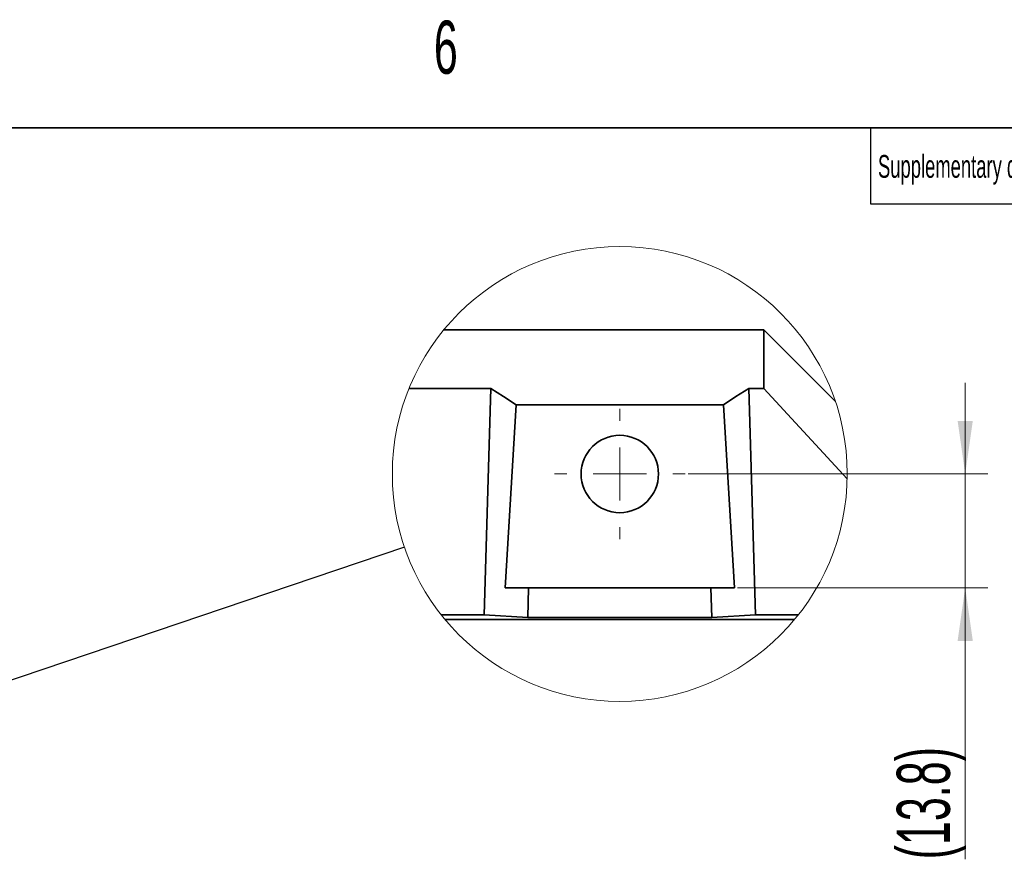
# Model space of a CAD drawing. Header units: millimetres. Extents: x 0 to 12429, y 0 to 8400.
# Tile 117 of 133: x 7639 to 8937, y 7236 to 8343. Entities that reach past the tile are written whole.
import ezdxf

# ---------------------------------------------------------------- set-up
doc = ezdxf.new("R2010")
doc.units = ezdxf.units.MM
doc.header["$LTSCALE"] = 20
doc.styles.add('SLDTEXTSTYLE0', font='TXT', dxfattribs={"width": 0.605})
doc.dimstyles.new('SLDDIMSTYLE13', dxfattribs={"dimtxt": 70, "dimasz": 70, "dimexe": 0, "dimexo": 0.0625, "dimgap": 17.5, "dimtad": 1, "dimdec": 1, "dimlfac": 0.1, "dimrnd": 1e-09, "dimzin": 12, "dimdsep": 46, "dimtxsty": 'SLDTEXTSTYLE0', "dimsah": 1, "dimcen": 0.09, "dimadec": 0, "dimazin": 3, "dimtfac": 1, "dimtmove": 0, "dimatfit": 0, "dimfxl": 1, "dimfrac": 2, "dimtolj": 1, "dimtzin": 12, "dimarcsym": 0})
doc.dimstyles.new('SLDDIMSTYLE6', dxfattribs={"dimtxt": 0.18, "dimasz": 70, "dimexe": 0, "dimexo": 0.0625, "dimgap": 0, "dimtad": 0, "dimtih": 1, "dimtoh": 1, "dimdec": 0, "dimrnd": 1e-09, "dimzin": 0, "dimdsep": 46, "dimtxsty": 'Standard', "dimblk1": 'NONE', "dimblk2": 'NONE', "dimsah": 1, "dimcen": 0.09, "dimadec": 0, "dimazin": 0, "dimtfac": 70, "dimtdec": 0, "dimtofl": 0, "dimtmove": 0, "dimatfit": 3, "dimldrblk": 'NONE', "dimfxl": 1, "dimfrac": 2, "dimtolj": 1, "dimtzin": 0, "dimarcsym": 0})

# ---------------------------------------------------------------- blocks, each defined once
blk = doc.blocks.new('_None')
blk = doc.blocks.new('_D_88')
at = {"color": 7, "linetype": 'Continuous', "lineweight": 0}
for p, q in [((8885, 7743.7), (8885, 7863.7)), ((8519.7, 7743.7), (8915, 7743.7)), ((8885, 7743.7), (8885, 7593.7)), ((8584.8, 7593.7), (8915, 7593.7)), ((8885, 7593.7), (8885, 7235.8))]:
    blk.add_line(p, q, dxfattribs=at)
at = {"color": 7, "linetype": 'Continuous', "lineweight": 18}
for points in [[(8885, 7743.7), (8895, 7813.7), (8875, 7813.7)], [(8885, 7593.7), (8875, 7523.7), (8895, 7523.7)]]:
    blk.add_solid(points, dxfattribs=at)
at = {"color": 7, "linetype": 'Continuous', "lineweight": 18, "insert": (8794.8, 7235.8), "char_height": 70, "attachment_point": 1, "rotation": 90, "style": 'SLDTEXTSTYLE0'}
blk.add_mtext('(13.8)', dxfattribs=at)
blk = doc.blocks.new('SW_CENTERMARKSYMBOL_23')
at = {"color": 0, "linetype": 'Continuous', "lineweight": 18}
for p, q in [((0, 70), (0, 86)), ((0, 0), (0, 35)), ((-70, 0), (-86, 0)), ((0, 0), (-35, 0)), ((0, 0), (0, -35)), ((0, 0), (35, 0)), ((70, 0), (86, 0)), ((0, -70), (0, -86))]:
    blk.add_line(p, q, dxfattribs=at)

msp = doc.modelspace()

# ---------------------------------------------------------------- linework, layer by layer
at = {"color": 7, "linetype": 'Continuous', "lineweight": 35}
for p, q in [((11720, 8200), (400, 8200)), ((8197.832348, 7933.697919), (8619.720878, 7933.697919)), ((8619.720878, 7856.58739), (8619.720878, 7933.697919)), ((8713.721873, 7839.696626), (8619.720878, 7933.697919)), ((8152.000847, 7856.58739), (8259.808364, 7856.58739)), ((8250.778558, 7558.157067), (8259.808364, 7856.58739)), ((8608.663323, 7558.157067), (8599.633517, 7856.58739)), ((8599.633517, 7856.58739), (8619.720878, 7856.58739)), ((8729.439022, 7737.256507), (8619.720878, 7856.58739)), ((8293.220045, 7834.828119), (8278.627934, 7593.697528)), ((8293.220045, 7834.828119), (8566.221835, 7834.828119)), ((8566.221835, 7834.828119), (8580.813946, 7593.697528)), ((8278.627934, 7593.697528), (8309.588971, 7593.697528)), ((8308.407607, 7554.658274), (8309.588971, 7593.697528)), ((8549.85291, 7593.697528), (8309.588971, 7593.697528)), ((8551.033976, 7554.658274), (8549.85291, 7593.697528)), ((8580.813946, 7593.697528), (8549.85291, 7593.697528)), ((8250.778558, 7558.157067), (8194.248619, 7558.157067)), ((8308.407607, 7554.658274), (8250.778558, 7558.157067)), ((8551.033976, 7554.658274), (8308.407607, 7554.658274)), ((8551.033976, 7554.658274), (8608.663323, 7558.157067)), ((8665.192964, 7558.157067), (8608.663323, 7558.157067)), ((8199.309053, 7551.909308), (8660.132827, 7551.909308))]:
    msp.add_line(p, q, dxfattribs=at)
at = {"color": 7, "linetype": 'Continuous', "lineweight": 25}
for p, q in [((8760, 8200), (8760, 8100)), ((8760, 8100), (11720, 8100))]:
    msp.add_line(p, q, dxfattribs=at)
at = {"color": 7, "linetype": 'Continuous', "lineweight": 35, "flags": 128}
for points in [[(8293.220045, 7834.828119), (8276.60227, 7846.034984), (8259.808364, 7856.58739)], [(8566.221835, 7834.828119), (8582.839312, 7846.034984), (8599.633517, 7856.58739)]]:
    msp.add_lwpolyline(points, dxfattribs=at)
at = {"color": 7, "linetype": 'Continuous', "lineweight": 18}
msp.add_circle((8429.720979, 7743.734591), 299.787376, dxfattribs=at)
at = {"color": 7, "linetype": 'Continuous', "lineweight": 35}
msp.add_circle((8429.720898, 7743.698168), 50.999908, dxfattribs=at)

# ---------------------------------------------------------------- block references
at = {"color": 7, "linetype": 'Continuous', "lineweight": 18}
msp.add_blockref('SW_CENTERMARKSYMBOL_23', (8429.72094, 7743.697385), dxfattribs=at)

# ---------------------------------------------------------------- texts
at = {"color": 7, "linetype": 'Continuous', "lineweight": 0, "attachment_point": 1, "style": 'SLDTEXTSTYLE0'}
for s, insert, char_height in [('6', (8184.701508, 8341.295526), 70), ('Supplementary document', (8770.017011, 8164.144153), 30)]:
    msp.add_mtext(s, dxfattribs=dict(at, insert=insert, char_height=char_height))

# ---------------------------------------------------------------- dimensions: what is measured, and where the dimension line sits
at = {"color": 7, "linetype": 'Continuous', "lineweight": 18}
dim = msp.add_linear_dim(base=(8885.004555, 7593.69765), p1=(8515.720845, 7743.69765), p2=(8580.813804, 7593.69765), angle=90, text='(13.8)', dimstyle='SLDDIMSTYLE13', dxfattribs=at)
dim.commit()
dim.dimension.update_dxf_attribs({"geometry": '_D_88', "text_midpoint": (8885.004555, 7361.347332), "dimtype": 160})

# ---------------------------------------------------------------- leaders
at = {"color": 7, "linetype": 'Continuous', "lineweight": 18, "has_arrowhead": 0}
msp.add_leader([(8145.801892, 7647.456048), (7081.159793, 7286.568334)], dimstyle='SLDDIMSTYLE6', dxfattribs=at)

doc.saveas('drawing.dxf')
